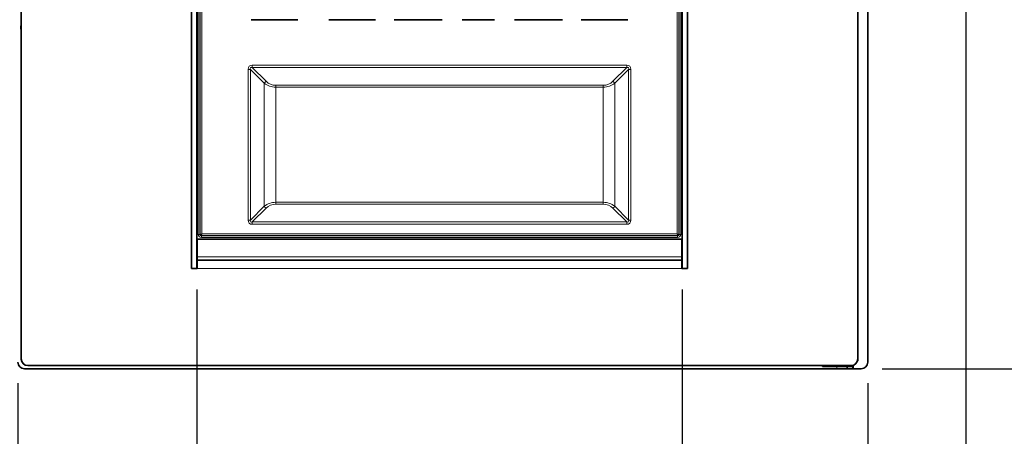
# Model space of a CAD drawing. Header units: millimetres. Extents: x 0 to 1118, y 0 to 864.
# Tile 17 of 86: x 495 to 571, y 140 to 172. Entities that reach past the tile are written whole.
import ezdxf

# ---------------------------------------------------------------- set-up
doc = ezdxf.new("R2010")
doc.units = ezdxf.units.MM
doc.layers.add('ALPHAREV', color=7, linetype='Continuous', lineweight=25)
doc.styles.add('SLDTEXTSTYLE0', font='TXT', dxfattribs={"width": 0.605})
doc.dimstyles.new('SLDDIMSTYLE2', dxfattribs={"dimtxt": 3.175, "dimasz": 4.572, "dimexe": 0, "dimexo": 0.0625, "dimgap": 0.79375, "dimtad": 0, "dimtih": 1, "dimtoh": 1, "dimdec": 1, "dimlfac": 4, "dimrnd": 1e-09, "dimzin": 12, "dimdsep": 46, "dimtxsty": 'SLDTEXTSTYLE0', "dimsah": 1, "dimcen": 0.09, "dimadec": 0, "dimazin": 3, "dimtfac": 1, "dimtofl": 0, "dimtmove": 0, "dimatfit": 3, "dimfxl": 1, "dimfrac": 2, "dimtolj": 1, "dimtzin": 12, "dimarcsym": 0})
doc.dimstyles.new('SLDDIMSTYLE3', dxfattribs={"dimtxt": 3.175, "dimasz": 4.572, "dimexe": 0, "dimexo": 0.0625, "dimgap": 0.79375, "dimtad": 0, "dimtih": 1, "dimtoh": 1, "dimdec": 1, "dimlfac": 4, "dimrnd": 1e-09, "dimzin": 12, "dimdsep": 46, "dimtxsty": 'SLDTEXTSTYLE0', "dimsah": 1, "dimcen": 0.09, "dimadec": 0, "dimazin": 3, "dimtfac": 1, "dimtmove": 0, "dimatfit": 0, "dimfxl": 1, "dimfrac": 2, "dimtolj": 1, "dimtzin": 12, "dimarcsym": 0})

# ---------------------------------------------------------------- blocks, each defined once
blk = doc.blocks.new('_D_6')
at = {"layer": 'ALPHAREV'}
for p, q in [((494.068, 215.48), (364.127, 215.48)), ((365.727, 215.48), (365.727, 176.938)), ((366.94, 176.21), (365.849, 176.21)), ((365.849, 176.21), (365.849, 171.337)), ((375.429, 176.21), (376.52, 176.21)), ((376.52, 176.21), (376.52, 171.337)), ((365.849, 171.337), (366.94, 171.337)), ((376.52, 171.337), (375.429, 171.337)), ((365.727, 132.068), (365.727, 170.61)), ((479.003, 132.068), (364.127, 132.068))]:
    blk.add_line(p, q, dxfattribs=at)
for points in [[(365.727, 215.48), (364.965, 210.908), (366.489, 210.908)], [(365.727, 132.068), (366.489, 136.64), (364.965, 136.64)]]:
    blk.add_solid(points, dxfattribs=at)
at = {"layer": 'ALPHAREV', "char_height": 3.175, "attachment_point": 1, "style": 'SLDTEXTSTYLE0'}
for s, insert in [('333.6', (353.843, 175.43)), ('13.1', (366.94, 175.43))]:
    blk.add_mtext(s, dxfattribs=dict(at, insert=insert))
blk = doc.blocks.new('_D_7')
at = {"layer": 'ALPHAREV'}
for p, q in [((508.873, 150.936), (508.873, 88.005)), ((546.073, 150.936), (546.073, 88.005)), ((529.898, 92.042), (528.807, 92.042)), ((528.807, 92.042), (528.807, 87.169)), ((535.962, 92.042), (537.053, 92.042)), ((537.053, 92.042), (537.053, 87.169)), ((508.873, 89.605), (499.348, 89.605)), ((546.073, 89.605), (555.598, 89.605)), ((528.807, 87.169), (529.898, 87.169)), ((537.053, 87.169), (535.962, 87.169))]:
    blk.add_line(p, q, dxfattribs=at)
for points in [[(508.873, 89.605), (504.301, 90.367), (504.301, 88.843)], [(546.073, 89.605), (550.645, 88.843), (550.645, 90.367)]]:
    blk.add_solid(points, dxfattribs=at)
at = {"layer": 'ALPHAREV', "char_height": 3.175, "attachment_point": 1, "style": 'SLDTEXTSTYLE0'}
for s, insert in [('148.8', (516.801, 91.262)), ('5.9', (529.898, 91.262))]:
    blk.add_mtext(s, dxfattribs=dict(at, insert=insert))
blk = doc.blocks.new('_D_8')
at = {"layer": 'ALPHAREV'}
for p, q in [((495.168, 143.742), (495.168, 70.576)), ((560.288, 143.742), (560.288, 70.576)), ((528.941, 74.613), (527.849, 74.613)), ((527.849, 74.613), (527.849, 69.74)), ((537.429, 74.613), (538.521, 74.613)), ((538.521, 74.613), (538.521, 69.74)), ((495.168, 72.176), (515.117, 72.176)), ((560.288, 72.176), (540.339, 72.176)), ((527.849, 69.74), (528.941, 69.74)), ((538.521, 69.74), (537.429, 69.74))]:
    blk.add_line(p, q, dxfattribs=at)
for points in [[(495.168, 72.176), (499.74, 71.414), (499.74, 72.938)], [(560.288, 72.176), (555.716, 72.938), (555.716, 71.414)]]:
    blk.add_solid(points, dxfattribs=at)
at = {"layer": 'ALPHAREV', "char_height": 3.175, "attachment_point": 1, "style": 'SLDTEXTSTYLE0'}
for s, insert in [('260.5', (515.844, 73.833)), ('10.3', (528.941, 73.833))]:
    blk.add_mtext(s, dxfattribs=dict(at, insert=insert))
blk = doc.blocks.new('_D_10')
at = {"layer": 'ALPHAREV'}
for p, q in [((560.288, 143.742), (560.288, 70.576)), ((683.99, 132.175), (683.99, 70.576)), ((623.352, 74.613), (622.26, 74.613)), ((622.26, 74.613), (622.26, 69.74)), ((631.84, 74.613), (632.932, 74.613)), ((632.932, 74.613), (632.932, 69.74)), ((560.288, 72.176), (609.528, 72.176)), ((683.99, 72.176), (634.75, 72.176)), ((622.26, 69.74), (623.352, 69.74)), ((632.932, 69.74), (631.84, 69.74))]:
    blk.add_line(p, q, dxfattribs=at)
for points in [[(560.288, 72.176), (564.86, 71.414), (564.86, 72.938)], [(683.99, 72.176), (679.418, 72.938), (679.418, 71.414)]]:
    blk.add_solid(points, dxfattribs=at)
at = {"layer": 'ALPHAREV', "char_height": 3.175, "attachment_point": 1, "style": 'SLDTEXTSTYLE0'}
for s, insert in [('494.8', (610.255, 73.833)), ('19.5', (623.352, 73.833))]:
    blk.add_mtext(s, dxfattribs=dict(at, insert=insert))
blk = doc.blocks.new('_D_11')
at = {"layer": 'ALPHAREV'}
for p, q in [((555.691, 241.668), (554.6, 241.668)), ((554.6, 241.668), (554.6, 236.795)), ((561.754, 241.668), (562.846, 241.668)), ((562.846, 241.668), (562.846, 236.795)), ((564.664, 239.231), (567.839, 239.231)), ((567.839, 239.231), (567.839, 186.093)), ((554.6, 236.795), (555.691, 236.795)), ((562.846, 236.795), (561.754, 236.795)), ((572.896, 186.093), (566.239, 186.093)), ((567.839, 132.068), (567.839, 186.093)), ((672.503, 132.068), (566.239, 132.068))]:
    blk.add_line(p, q, dxfattribs=at)
for points in [[(567.839, 186.093), (567.077, 181.521), (568.601, 181.521)], [(567.839, 132.068), (568.601, 136.64), (567.077, 136.64)]]:
    blk.add_solid(points, dxfattribs=at)
at = {"layer": 'ALPHAREV', "char_height": 3.175, "attachment_point": 1, "style": 'SLDTEXTSTYLE0'}
for s, insert in [('216.1', (542.594, 240.888)), ('8.5', (555.691, 240.888))]:
    blk.add_mtext(s, dxfattribs=dict(at, insert=insert))
blk = doc.blocks.new('_D_12')
at = {"layer": 'ALPHAREV'}
for p, q in [((561.388, 144.842), (694.51, 144.842)), ((692.91, 132.068), (692.91, 144.842)), ((680.728, 132.068), (694.51, 132.068)), ((692.91, 106.926), (692.91, 132.068)), ((707.484, 109.363), (706.392, 109.363)), ((706.392, 109.363), (706.392, 104.49)), ((713.547, 109.363), (714.638, 109.363)), ((714.638, 109.363), (714.638, 104.49)), ((696.085, 106.926), (692.91, 106.926)), ((706.392, 104.49), (707.484, 104.49)), ((714.638, 104.49), (713.547, 104.49))]:
    blk.add_line(p, q, dxfattribs=at)
for points in [[(692.91, 144.842), (692.148, 140.27), (693.672, 140.27)], [(692.91, 132.068), (693.672, 136.64), (692.148, 136.64)]]:
    blk.add_solid(points, dxfattribs=at)
at = {"layer": 'ALPHAREV', "char_height": 3.175, "attachment_point": 1, "style": 'SLDTEXTSTYLE0'}
for s, insert in [('51.1', (696.812, 108.583)), ('2.0', (707.484, 108.583))]:
    blk.add_mtext(s, dxfattribs=dict(at, insert=insert))

msp = doc.modelspace()

# ---------------------------------------------------------------- linework, layer by layer
at = {"color": 7, "linetype": 'Continuous', "lineweight": 35}
for p, q in [((495.412833, 214.729547), (495.412833, 145.592047)), ((559.532833, 145.592047), (559.532833, 214.729547)), ((560.287833, 145.342047), (560.287833, 214.979547)), ((508.472833, 207.785797), (508.472833, 152.535797)), ((508.872833, 207.785797), (508.872833, 152.535797)), ((546.072833, 152.535797), (546.072833, 207.785797)), ((546.472833, 152.535797), (546.472833, 207.785797)), ((513.027833, 171.626662), (516.612833, 171.626662)), ((518.977833, 171.626662), (522.562833, 171.626662)), ((524.005333, 171.626662), (527.679307, 171.626662)), ((529.203974, 171.626662), (531.691693, 171.626662)), ((533.216359, 171.626662), (536.890333, 171.626662)), ((538.332833, 171.626662), (541.917833, 171.626662)), ((559.537833, 155.782047), (559.532833, 155.782047)), ((559.537833, 149.432047), (559.537833, 155.782047)), ((508.902833, 154.785797), (546.042833, 154.785797)), ((508.902833, 153.435797), (508.902833, 154.785797)), ((546.042833, 154.785797), (546.042833, 153.435797)), ((508.902833, 154.208054), (508.872833, 154.218722)), ((508.872833, 153.995472), (508.902833, 153.995472)), ((508.872833, 153.975045), (508.902833, 153.975045)), ((546.072833, 154.218722), (546.042833, 154.208054)), ((546.042833, 153.995472), (546.072833, 153.995472)), ((546.042833, 153.975045), (546.072833, 153.975045)), ((508.902833, 153.435797), (508.902833, 153.185797)), ((508.902833, 152.535797), (508.902833, 153.185797)), ((546.042833, 153.185797), (508.902833, 153.185797)), ((546.042833, 153.185797), (546.042833, 153.435797)), ((546.042833, 153.185797), (546.042833, 152.535797)), ((508.872833, 152.535797), (508.472833, 152.535797)), ((508.472833, 152.535797), (508.902833, 152.535797)), ((546.042833, 152.535797), (546.472833, 152.535797)), ((546.072833, 152.535797), (546.472833, 152.535797)), ((559.532833, 149.432047), (559.537833, 149.432047)), ((559.542833, 149.432047), (559.532833, 149.432047)), ((559.542833, 145.463297), (559.542833, 149.432047)), ((495.912833, 145.092047), (559.032833, 145.092047)), ((556.822833, 145.092047), (556.822833, 145.025797)), ((556.822833, 145.025797), (557.912833, 145.025797)), ((558.712833, 145.025797), (557.912833, 145.025797)), ((558.712833, 144.842047), (558.712833, 145.025797)), ((559.112833, 145.025797), (558.712833, 145.025797)), ((559.112833, 145.098488), (559.112833, 145.025797)), ((559.180333, 144.842047), (559.180333, 145.114298)), ((559.515972, 145.463297), (559.542833, 145.463297)), ((495.667833, 144.842047), (559.787833, 144.842047))]:
    msp.add_line(p, q, dxfattribs=at)
at = {"color": 7, "linetype": 'Continuous', "lineweight": 18}
for p, q in [((508.979213, 155.155472), (508.979213, 205.155472)), ((509.104041, 205.155472), (509.104041, 155.155472)), ((509.130931, 155.155472), (509.130931, 205.155472)), ((509.25576, 205.122545), (509.25576, 155.188398)), ((545.689907, 155.188398), (545.689907, 205.122545)), ((545.814735, 205.155472), (545.814735, 155.155472)), ((545.841625, 155.155472), (545.841625, 205.155472)), ((545.966454, 205.155472), (545.966454, 155.155472)), ((512.806153, 156.245116), (512.806153, 167.815827)), ((512.98293, 167.815827), (512.806153, 167.815827)), ((514.04359, 166.755167), (512.98293, 167.815827)), ((512.98293, 167.815827), (512.98293, 156.245116)), ((513.124351, 168.134025), (513.124351, 167.957248)), ((513.124351, 168.134025), (541.821315, 168.134025)), ((513.124351, 167.957248), (514.185011, 166.896588)), ((541.821315, 167.957248), (513.124351, 167.957248)), ((540.760655, 166.896588), (541.821315, 167.957248)), ((541.962737, 167.815827), (540.902077, 166.755167)), ((541.821315, 168.134025), (541.821315, 167.957248)), ((541.962737, 156.245116), (541.962737, 167.815827)), ((542.139514, 167.815827), (541.962737, 167.815827)), ((542.139514, 167.815827), (542.139514, 156.245116)), ((514.04359, 157.305777), (514.04359, 166.755167)), ((514.927473, 166.447629), (514.927473, 166.58905)), ((514.927473, 166.58905), (540.018193, 166.58905)), ((514.927473, 166.447629), (514.927473, 157.613314)), ((540.018193, 166.447629), (514.927473, 166.447629)), ((540.018193, 166.447629), (540.018193, 166.58905)), ((540.018193, 157.613314), (540.018193, 166.447629)), ((540.902077, 166.755167), (540.902077, 157.305777)), ((512.98293, 156.245116), (514.04359, 157.305777)), ((514.185011, 157.164355), (513.124351, 156.103695)), ((514.927473, 157.471893), (514.927473, 157.613314)), ((514.927473, 157.613314), (540.018193, 157.613314)), ((540.018193, 157.471893), (514.927473, 157.471893)), ((540.018193, 157.471893), (540.018193, 157.613314)), ((541.821315, 156.103695), (540.760655, 157.164355)), ((540.902077, 157.305777), (541.962737, 156.245116)), ((512.98293, 156.245116), (512.806153, 156.245116)), ((542.139514, 156.245116), (541.962737, 156.245116)), ((513.124351, 156.103695), (541.821315, 156.103695)), ((513.124351, 156.103695), (513.124351, 155.926918)), ((541.821315, 155.926918), (513.124351, 155.926918)), ((541.821315, 156.103695), (541.821315, 155.926918)), ((509.104041, 155.155472), (508.979213, 155.155472)), ((509.104041, 155.155472), (509.130931, 155.155472)), ((545.722833, 155.063569), (509.222833, 155.063569)), ((509.222833, 155.063569), (509.222833, 155.03668)), ((509.222833, 155.03668), (545.722833, 155.03668)), ((509.222833, 155.03668), (509.222833, 154.911851)), ((545.722833, 154.911851), (509.222833, 154.911851)), ((509.25576, 155.188398), (545.689907, 155.188398)), ((545.722833, 155.03668), (545.722833, 155.063569)), ((545.722833, 155.03668), (545.722833, 154.911851)), ((545.814735, 155.155472), (545.841625, 155.155472)), ((545.966454, 155.155472), (545.841625, 155.155472)), ((508.872833, 154.54255), (508.902833, 154.526367)), ((508.902833, 154.388943), (508.872833, 154.402168)), ((546.042833, 154.526367), (546.072833, 154.54255)), ((546.072833, 154.402168), (546.042833, 154.388943)), ((546.042833, 153.435797), (508.902833, 153.435797)), ((546.042833, 152.535797), (508.902833, 152.535797)), ((557.912833, 144.842047), (557.912833, 145.025797)), ((559.112833, 144.842047), (559.112833, 145.025797))]:
    msp.add_line(p, q, dxfattribs=at)
at = {"color": 7, "linetype": 'Continuous', "lineweight": 35}
for centre, radius, start, end in [((495.910333, 171.043297), 0.5275, 160.58367214, 199.41632786), ((495.667833, 145.342047), 0.5, 180, 270), ((495.912833, 145.592047), 0.5, 180, 270), ((559.032833, 145.592047), 0.5, 270, 0), ((559.787833, 145.342047), 0.5, 270, 0)]:
    msp.add_arc(centre, radius, start, end, dxfattribs=at)
at = {"color": 7, "linetype": 'Continuous', "lineweight": 18}
for centre, radius, start, end in [((514.335517, 166.604661), 0.328441, 117.2737787, 152.7262213), ((514.927473, 167.63905), 1.05, 225, 270), ((540.018193, 167.63905), 1.05, 270, 315), ((540.61015, 166.604661), 0.328441, 27.2737787, 62.7262213), ((514.335517, 157.456282), 0.328441, 207.2737787, 242.7262213), ((514.927473, 156.421893), 1.05, 90, 135), ((540.018193, 156.421893), 1.05, 45, 90), ((540.61015, 157.456282), 0.328441, 297.2737787, 332.7262213), ((509.222833, 155.155472), 0.243621, 180, 270), ((509.222833, 155.155472), 0.118792, 180, 270), ((545.722833, 155.155472), 0.118792, 270, 0), ((545.722833, 155.155472), 0.243621, 270, 0)]:
    msp.add_arc(centre, radius, start, end, dxfattribs=at)
for centre, major_axis, ratio, start_param, end_param in [((513.442549, 167.497629), (-0.551135, 0.551135), 0.577350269, 5.759586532, 6.806784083), ((513.442549, 167.497629), (0.449073, -0.449073), 0.314918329, 2.617993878, 3.665191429), ((541.503117, 167.497629), (-0.551135, -0.551135), 0.577350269, 2.617993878, 3.665191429), ((541.503117, 167.497629), (0.449073, 0.449073), 0.314918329, 5.759586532, 6.806784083), ((514.927473, 167.497629), (1.25, 0), 0.84, 3.926990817, 4.71238898), ((540.018193, 167.497629), (1.25, 0), 0.84, 4.71238898, 5.497787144), ((514.927473, 156.563314), (1.25, 0), 0.84, 1.570796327, 2.35619449), ((540.018193, 156.563314), (1.25, 0), 0.84, 0.785398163, 1.570796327), ((513.442549, 156.563314), (0.551135, 0.551135), 0.577350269, 2.617993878, 3.665191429), ((513.442549, 156.563314), (0.449073, 0.449073), 0.314918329, 2.617993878, 3.665191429), ((541.503117, 156.563314), (0.449073, -0.449073), 0.314918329, 5.759586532, 6.806784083), ((541.503117, 156.563314), (0.551135, -0.551135), 0.577350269, 5.759586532, 6.806784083)]:
    msp.add_ellipse(centre, major_axis=major_axis, ratio=ratio, start_param=start_param, end_param=end_param, dxfattribs=at)
for points, knots in [([(509.130931, 155.155472), (509.13339, 155.155957), (509.137145, 155.156699), (509.153634, 155.160892), (509.174845, 155.166435), (509.209164, 155.175703), (509.240222, 155.184165), (509.25576, 155.188398)], [0, 0, 0, 0, 0.241409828, 0.368712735, 0.500411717, 0.750079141, 1, 1, 1, 1]), ([(509.222833, 155.063569), (509.210802, 155.064976), (509.186753, 155.067789), (509.156403, 155.089041), (509.13515, 155.119392), (509.132338, 155.14344), (509.130931, 155.155472)], [0, 0, 0, 0, 0.250153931, 0.5, 0.749846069, 1, 1, 1, 1]), ([(509.25576, 155.188398), (509.251526, 155.172861), (509.243065, 155.141803), (509.233797, 155.107484), (509.228254, 155.086274), (509.22406, 155.069784), (509.223319, 155.066029), (509.222833, 155.063569)], [0, 0, 0, 0, 0.249920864, 0.499588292, 0.631272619, 0.758570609, 1, 1, 1, 1]), ([(545.689907, 155.188398), (545.69414, 155.172861), (545.702602, 155.141803), (545.71187, 155.107483), (545.717413, 155.086273), (545.721606, 155.069784), (545.722348, 155.066028), (545.722833, 155.063569)], [0, 0, 0, 0, 0.249920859, 0.499588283, 0.631287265, 0.758590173, 1, 1, 1, 1]), ([(545.689907, 155.188398), (545.705444, 155.184165), (545.736502, 155.175703), (545.770821, 155.166436), (545.792031, 155.160892), (545.808521, 155.156699), (545.812276, 155.155957), (545.814735, 155.155472)], [0, 0, 0, 0, 0.249920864, 0.499588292, 0.631272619, 0.75857061, 1, 1, 1, 1]), ([(545.814735, 155.155472), (545.813329, 155.14344), (545.810517, 155.119392), (545.789265, 155.089042), (545.758914, 155.067789), (545.734865, 155.064976), (545.722833, 155.063569)], [0, 0, 0, 0, 0.25014663, 0.499990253, 0.74983875, 1, 1, 1, 1])]:
    msp.add_open_spline(points, degree=3, knots=knots, dxfattribs=at)

# ---------------------------------------------------------------- dimensions: what is measured, and where the dimension line sits
at = {"layer": 'ALPHAREV'}
for base, p1, p2, picture, middle in [((567.839254, 186.092972), (674.102833, 132.067972), (574.495931, 186.092972), '_D_11', (567.839254, 239.231175)), ((365.727469, 215.479547), (480.602833, 132.067972), (495.667833, 215.479547), '_D_6', (365.727469, 173.773759)), ((692.910006, 144.842047), (679.127833, 132.067972), (559.787833, 144.842047), '_D_12', (692.910006, 106.926314))]:
    dim = msp.add_linear_dim(base=base, p1=p1, p2=p2, angle=90, dimstyle='SLDDIMSTYLE2', dxfattribs=at)
    dim.commit()
    dim.dimension.update_dxf_attribs({"geometry": picture, "text_midpoint": middle, "dimtype": 160})
for base, p1, p2, dimstyle, picture, middle in [((546.072833, 89.605177), (508.872833, 152.535797), (546.072833, 152.535797), 'SLDDIMSTYLE3', '_D_7', (527.472833, 89.605177)), ((560.287833, 72.176335), (495.167833, 145.342047), (560.287833, 145.342047), 'SLDDIMSTYLE2', '_D_8', (527.727833, 72.176335)), ((560.287833, 72.176335), (683.990333, 133.775139), (560.287833, 145.342047), 'SLDDIMSTYLE2', '_D_10', (622.139083, 72.176335))]:
    dim = msp.add_linear_dim(base=base, p1=p1, p2=p2, dimstyle=dimstyle, dxfattribs=at)
    dim.commit()
    dim.dimension.update_dxf_attribs({"geometry": picture, "text_midpoint": middle, "dimtype": 160})

doc.saveas('drawing.dxf')
